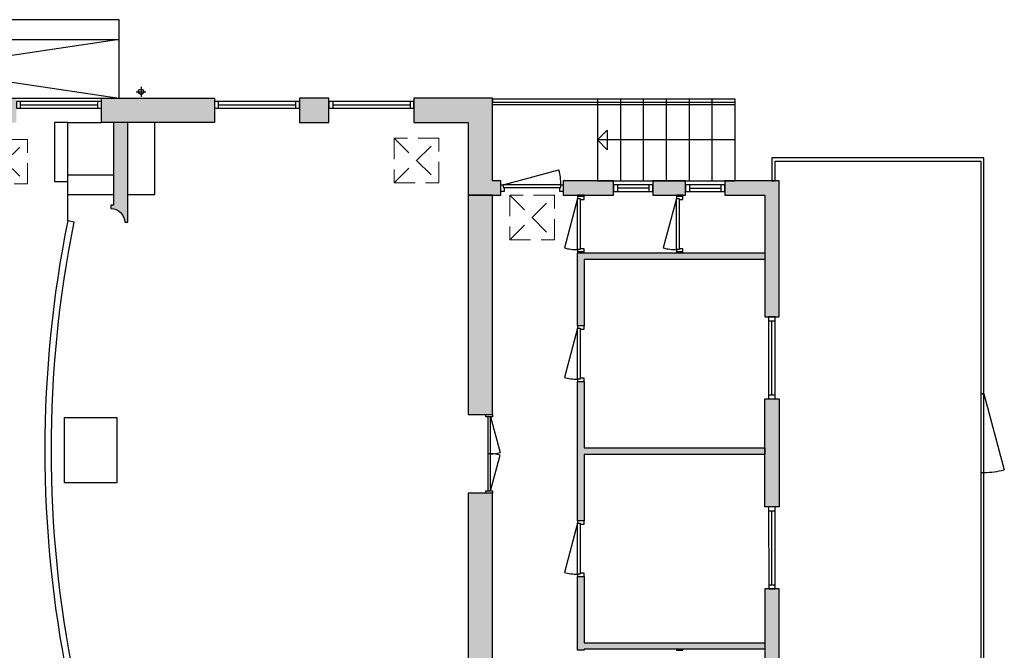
# Model space of a CAD drawing. Header units: millimetres. Extents: x 53609 to 97660, y -79921 to -30686.
# Tile 5 of 5: x 82615 to 97660, y -40686 to -31061. Entities that reach past the tile are written whole.
import ezdxf

# ---------------------------------------------------------------- set-up
doc = ezdxf.new("R2010")
doc.units = ezdxf.units.MM
doc.header["$LTSCALE"] = 100
doc.linetypes.add('HIDDEN2', pattern=[4.762499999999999, 3.175, -1.5875])
for name, color, linetype in [('AA21----_BUITENWAND', 252, 'Continuous'), ('AA22----_BINNENWAND', 254, 'Continuous'), ('AL21----_BUITENWAND', 3, 'Continuous'), ('AL22----_BINNENWAND', 2, 'Continuous'), ('AL23----_VLOEREN', 2, 'Continuous'), ('AL24----_TRAPPEN', 7, 'Continuous'), ('AL31----_BUITENKOZIJNEN', 1, 'Continuous'), ('AL32----_BINNENKOZIJNEN', 1, 'Continuous'), ('AL74----_SANITAIR', 7, 'Continuous')]:
    doc.layers.add(name, color=color, linetype=linetype)
doc.layers.add('AL33----_VLOEROPENINGEN', color=8, linetype='HIDDEN2', lineweight=0)

# ---------------------------------------------------------------- blocks, each defined once
blk = doc.blocks.new('*U30')
at = {"layer": 'AL31----_BUITENKOZIJNEN'}
blk.add_lwpolyline([(-915, 50.03213294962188), (-65.03717138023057, 277.778986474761)], dxfattribs=at)
for points in [[(-950, 50.03213294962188), (-915, 50.03213294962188), (-915, 8.795300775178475), (-900, 8.795300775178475), (-900, -49.96786705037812), (-950, -49.96786705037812)], [(-915, 8.795300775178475), (-35, 8.795300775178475), (-35, 50.03213294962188), (-915, 50.03213294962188)], [(-50, -49.96786705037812), (-50, 8.795300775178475), (-35, 8.795300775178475), (-35, 50.03213294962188), (0, 50.03213294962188), (0, -50.03213294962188)]]:
    blk.add_lwpolyline(points, close=True, dxfattribs=at)
blk.add_arc((-915, 50.03213294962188), 879.9462707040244, 0.001250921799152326, 14.99999999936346, dxfattribs=at)
blk = doc.blocks.new('*U38')
at = {"layer": 'AL32----_BINNENKOZIJNEN'}
for points in [[(-850, -49.96786705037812), (-815, -49.96786705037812), (-815, -8.73103487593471), (-800, -8.73103487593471), (-800, 50.03213294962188), (-850, 50.03213294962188)], [(-50, 50.03213294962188), (-50, -8.73103487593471), (-35, -8.73103487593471), (-35, -49.96786705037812), (0, -49.96786705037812), (0, 50.09639884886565)], [(-815, -8.73103487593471), (-35, -8.73103487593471), (-35, -49.96786705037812), (-815, -49.96786705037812)]]:
    blk.add_lwpolyline(points, close=True, dxfattribs=at)
blk.add_lwpolyline([(-815, -49.96786705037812), (-61.57785549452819, -251.8467222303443)], dxfattribs=at)
blk.add_arc((-815, -49.96786705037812), 780, 345.0000000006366, 0, dxfattribs=at)
blk = doc.blocks.new('*U40')
at = {"layer": 'AL32----_BINNENKOZIJNEN'}
for points in [[(-1164.906665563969, 20.64342497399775), (-619.2036506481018, 166.8641071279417)], [(-35.00141791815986, 19.36511266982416), (-580.3721843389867, 166.82017535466)], [(-599.9533327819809, 20.630920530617), (-600.0000000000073, -20.61841608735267)]]:
    blk.add_lwpolyline(points, dxfattribs=at)
for points in [[(-1200, 50), (-1165.000000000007, 49.9999999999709), (-1165.000000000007, -50), (-1200, -50)], [(-1164.906665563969, 20.64342497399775), (-1165.000000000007, -20.61841608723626), (-35, -20.61841608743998), (-34.99999999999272, 20.61841608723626)], [(-34.99999999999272, 50), (0, 49.9999999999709), (0, -50), (-34.99999999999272, -50)]]:
    blk.add_lwpolyline(points, close=True, dxfattribs=at)
for centre, radius, start, end in [((-1164.90666556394, 20.64342497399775), 564.9533329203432, 359.9987318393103, 14.99999999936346), ((-35.00141791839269, 19.36511266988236), 564.9533329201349, 164.8703575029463, 179.8716256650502), ((-1165.000000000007, -20.61841608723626), 565.0000000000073, 4.185485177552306, 4.188028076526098)]:
    blk.add_arc(centre, radius, start, end, dxfattribs=at)
blk = doc.blocks.new('33_kruipluik_680x680')
at = {"layer": 'AL33----_VLOEROPENINGEN'}
for p, q in [((-340, 340), (340, -340)), ((-340, -340), (340, 340))]:
    blk.add_line(p, q, dxfattribs=at)
blk.add_lwpolyline([(-340, 340), (-340, -340), (340, -340), (340, 340)], close=True, dxfattribs=at)

msp = doc.modelspace()

# ---------------------------------------------------------------- hatches: boundary and pattern name
at = {"layer": 'AA21----_BUITENWAND'}
h = msp.add_hatch(color=256, dxfattribs=at)
h.paths.add_polyline_path([(85589.1492342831, -32630.76398080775), (83864.1492342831, -32630.76398080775), (83864.1492342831, -32260.76007480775), (85589.1492342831, -32260.76007480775)])
h.paths.add_polyline_path([(88639.1492342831, -32630.76398080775), (89469.1609532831, -32630.76398080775), (89469.1609532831, -33740.74835580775), (89968.9890782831, -33740.74835580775), (89968.9890782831, -33520.74835580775), (89839.22014095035, -33520.74835580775), (89839.1375152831, -32260.76398080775), (88639.1492342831, -32260.76398080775)])
h.paths.add_polyline_path([(86889.1492342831, -32260.76398080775), (86889.1492342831, -32630.76398080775), (87339.1492342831, -32630.76398080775), (87339.1492342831, -32260.76398080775)])
h.paths.add_polyline_path([(82124.1492342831, -32260.76007480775), (82124.1492342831, -32630.76007480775), (82564.1492342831, -32630.76007480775), (82564.1492342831, -32260.76007480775)])
h.paths.add_polyline_path([(80384.1492342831, -32260.76007480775), (80384.1492342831, -32630.76007480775), (80824.1492342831, -32630.76007480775), (80824.1492342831, -32260.76007480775)])
h.paths.add_polyline_path([(78644.14923425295, -32260.7635472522), (78644.1492342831, -32630.75226180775), (79084.1492342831, -32630.75226177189), (79084.1492342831, -32260.76007480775)])
h.paths.add_polyline_path([(76904.1492342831, -32260.75226180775), (76904.1492342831, -32630.75226180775), (77344.1492342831, -32630.75226180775), (77344.1492342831, -32260.75226180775)])
h.paths.add_polyline_path([(75159.1453282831, -32260.76788680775), (75159.1492342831, -32630.76007480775), (75604.1531402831, -32630.76007480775), (75604.1453282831, -32260.76007480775)])
h.paths.add_polyline_path([(73414.1492342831, -32260.76007485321), (73414.1492342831, -32630.76007480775), (73859.1492342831, -32630.76007480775), (73859.1492342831, -32260.76007480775)])
h.paths.add_polyline_path([(71669.1492342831, -32260.76788673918), (71669.1492342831, -32630.75616780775), (72114.1492342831, -32630.76007487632), (72114.14273891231, -32260.76007485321)])
h.paths.add_polyline_path([(69924.1492342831, -32260.75616780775), (69924.1492342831, -32630.75616780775), (70369.1492342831, -32630.75616780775), (70369.1492342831, -32260.75616780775)])
h.paths.add_polyline_path([(68189.14923411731, -32260.7752662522), (68189.1492342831, -32630.76398080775), (68624.1492342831, -32630.76398080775), (68624.1492342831, -32260.75616780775)])
h.paths.add_polyline_path([(66444.1492342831, -32260.76398080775), (66444.1492342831, -32630.76398080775), (66889.1492342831, -32630.76398080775), (66889.1492342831, -32260.76398080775)])
h.paths.add_polyline_path([(62594.14728128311, -32260.76398080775), (62594.15704728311, -33030.76788680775), (62964.15704728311, -33030.76398080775), (62964.1511872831, -32630.76398080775), (65144.1492342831, -32630.73204383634), (65144.1492342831, -32260.76398080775)])
h.paths.add_polyline_path([(93188.9890782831, -41770.74835580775), (94218.9890782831, -41770.74835580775), (94218.9890782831, -39745.74835580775), (93998.9890782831, -39745.74835580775), (93998.9890782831, -41550.74835580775), (93188.9890782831, -41550.74835580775)])
h.paths.add_polyline_path([(93998.9890782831, -36845.74835580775), (94218.9890782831, -36845.74835580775), (94218.9890782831, -38495.74835580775), (93998.9890782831, -38495.74835580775)])
h.paths.add_polyline_path([(94218.9929842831, -33520.74835580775), (93388.9929842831, -33520.74835580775), (93388.9929842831, -33740.74835580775), (93998.9929842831, -33740.74835580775), (93998.9929842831, -35595.74835580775), (94218.9890782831, -35595.74835580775)])
h.paths.add_polyline_path([(92588.9890782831, -41770.74835580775), (92588.9890782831, -41550.74835580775), (92188.9890782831, -41550.74835580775), (92188.9890782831, -41770.74835580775)])
h.paths.add_polyline_path([(92288.9929842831, -33520.74835580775), (92288.9929842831, -33740.74835580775), (92788.9929842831, -33740.74835580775), (92788.9929842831, -33520.74835580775)])
h.paths.add_polyline_path([(90918.9890782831, -33520.74835580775), (90918.9890782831, -33740.74835580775), (91688.9929842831, -33740.74835580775), (91688.9929842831, -33520.74835580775)])
h.paths.add_polyline_path([(53609.14532828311, -40420.76007480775), (53979.1452592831, -40420.76007480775), (53979.1605052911, -36790.76007485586), (54909.1492342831, -36790.76007485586), (54909.15034597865, -36420.76398080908), (53609.1494172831, -36420.76007480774)])
h.paths.add_polyline_path([(53609.1462432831, -41820.76007480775), (53979.14532828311, -41820.76007480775), (53979.14532828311, -45300.76007480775), (54279.14526728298, -45300.75987696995), (54279.14526728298, -45670.76007480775), (53609.14532828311, -45670.76007480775)])
h.paths.add_polyline_path([(60511.9703842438, -68250.79716142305), (55674.16290628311, -68250.90851180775), (55674.16290628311, -66650.76007480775), (55304.16290628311, -66650.76007480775), (55304.16290628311, -68620.75226180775), (60625.90156286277, -68620.75857550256)])
h.paths.add_polyline_path([(55304.17267228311, -61270.76202780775), (55674.1726722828, -61270.76236407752), (55674.1726722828, -65350.76007480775), (55304.1707182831, -65350.76007480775)])
h.paths.add_polyline_path([(55304.17267228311, -57070.76202780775), (55674.17267228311, -57070.76202780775), (55674.17267228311, -59970.76202780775), (55304.17267228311, -59970.76202780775)])
h.paths.add_polyline_path([(55304.17462528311, -52870.76202780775), (55674.17462528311, -52870.76202780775), (55674.17462528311, -55770.76202780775), (55304.17267228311, -55770.76202780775)])
h.paths.add_polyline_path([(55304.14532828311, -48670.76398080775), (55674.14532828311, -48670.76007480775), (55674.14532828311, -51570.76202780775), (55304.17462530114, -51570.76576540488)])
h.paths.add_polyline_path([(55674.14699362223, -45300.76081065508), (54879.1455112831, -45300.76007480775), (54879.14516881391, -45670.76007480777), (55304.14532828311, -45670.76007480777), (55304.14532828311, -47370.76202780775), (55674.14532828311, -47370.76202780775)])
h.paths.add_polyline_path([(64174.14337528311, -51960.76398080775), (64544.17462528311, -51960.76398080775), (64544.17462528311, -52810.76398080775), (64174.17462528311, -52810.76398080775)])
h.paths.add_polyline_path([(64174.17267228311, -54110.76398080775), (64544.17462528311, -54110.76398080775), (64544.17462528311, -54960.76398080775), (64174.17267228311, -54960.76398080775)])
h.paths.add_polyline_path([(64174.17267228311, -56260.76398080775), (64544.17267228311, -56260.76398080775), (64544.17267228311, -57110.76398080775), (64174.17267228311, -57110.76398080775)])
h.paths.add_polyline_path([(64174.17267228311, -58410.76398080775), (64544.17267228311, -58410.76398080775), (64544.17267228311, -59260.76398080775), (64174.17267228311, -59260.76398080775)])
h.paths.add_polyline_path([(64174.17267228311, -60560.76398080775), (64544.17267228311, -60560.76398080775), (64544.17267228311, -61410.76398080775), (64174.17267228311, -61410.76398080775)])
h.paths.add_polyline_path([(64174.17267228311, -62710.76398080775), (64544.17267228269, -62710.76437588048), (64544.17267228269, -64540.75616780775), (64174.17071828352, -64540.75577273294)])
h.paths.add_polyline_path([(64544.1707182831, -65940.75616780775), (64174.1707182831, -65940.75616780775), (64174.1707182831, -67120.76007480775), (64544.16290626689, -67120.76252427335)])
h.paths.add_polyline_path([(64544.16290628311, -67720.76007480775), (64174.41290628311, -67720.76105080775), (64174.41290628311, -68251.00958580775), (63644.1619292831, -68251.00958580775), (63644.16095328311, -68620.76007480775), (64544.16095328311, -68620.76007480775)])
h.paths.add_polyline_path([(62129.14913986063, -68250.69096703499), (62243.09997819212, -68620.75724732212), (63044.16095328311, -68620.76007480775), (63044.16095328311, -68250.76105080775)])
h.paths.add_polyline_path([(64174.21032836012, -47940.75815957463), (65512.70485539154, -47940.96775809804), (65512.9500152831, -46845.75616780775), (65574.44992944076, -46845.68350903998), (65574.44992944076, -46810.76398080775), (65612.9422032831, -46810.76398080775), (65612.9422032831, -48040.76398080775), (64544.1600451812, -48040.76398080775), (64544.14532828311, -48110.76398080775), (65682.66871459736, -48111.00420342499), (65682.9578282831, -46740.76398080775), (65574.4500152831, -46740.76398080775), (65574.2078282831, -46640.76398080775), (65782.97833628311, -46640.76398080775), (65782.70712487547, -47930.76398080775), (66094.1453282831, -47930.76398080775), (66094.1453282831, -48210.76398080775), (64544.14532828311, -48210.76398080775), (64544.14532828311, -48510.76398080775), (64174.14532828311, -48510.76398080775)])
h.paths.add_polyline_path([(64174.17462528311, -49810.76398080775), (64544.14532828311, -49810.76398080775), (64544.14532828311, -50660.76398080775), (64174.14337554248, -50660.74952766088)])
h.paths.add_polyline_path([(69324.1453282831, -47935.758121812), (69324.1453282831, -48205.75616780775), (70724.4265782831, -48205.75812180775), (70724.4265782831, -48105.75812180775), (69424.1453282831, -48105.75812180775), (69424.1453282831, -48035.75812180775), (69624.1453282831, -48035.75812180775), (69624.1453282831, -46730.75812180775), (69699.4500131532, -46730.77528104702), (69699.4500131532, -48035.75812180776), (70724.42353856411, -48035.75812180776), (70724.42353856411, -47935.75812180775), (69804.1453282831, -47935.75812180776), (69804.1453282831, -46630.75812180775), (69529.17788875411, -46631.23738065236), (69529.17543198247, -47935.75750323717)])
h.paths.add_polyline_path([(84634.35591065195, -47806.74645261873), (84634.4968902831, -48205.76007480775), (83248.4265782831, -48205.76007480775), (83248.4265782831, -48105.76007480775), (84534.4617342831, -48105.76007480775), (84534.35588896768, -47806.3521889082)])
h.paths.add_polyline_path([(84364.35714060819, -47806.41264409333), (84364.4031402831, -47935.76398080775), (83248.4265782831, -47935.76007472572), (83248.4262570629, -48035.76007473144), (84464.43829728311, -48035.76398080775), (84464.43903412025, -47806.37705316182)])
h.paths.add_polyline_path([(81473.40314128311, -48105.76007480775), (81473.4265782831, -48205.76007480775), (81948.40314128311, -48205.76007480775), (81948.40314128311, -48105.76007480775)])
h.paths.add_polyline_path([(81473.4265782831, -47935.76007480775), (81473.4500152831, -48035.76007480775), (81948.4265782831, -48035.76007480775), (81948.4265782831, -47935.76007480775)])
h.paths.add_polyline_path([(79698.40314128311, -48105.76007480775), (79698.4265782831, -48205.76007480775), (80173.40314128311, -48205.76007480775), (80173.40314128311, -48105.76007480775)])
h.paths.add_polyline_path([(79698.40314128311, -47935.76007480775), (79698.4265782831, -48035.76007480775), (80173.40314128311, -48035.76007480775), (80173.40314128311, -47935.76007480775)])
h.paths.add_polyline_path([(77923.4265782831, -48105.76007480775), (77923.4500152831, -48205.76007480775), (78398.4265782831, -48205.76007480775), (78398.4265782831, -48105.76007480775)])
h.paths.add_polyline_path([(77923.4265782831, -47935.76007480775), (77923.4500152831, -48035.76007480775), (78398.4265782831, -48035.76007480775), (78398.4265782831, -47935.76007480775)])
h.paths.add_polyline_path([(76123.4265782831, -48205.76007447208), (76123.4281406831, -48105.76007446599), (76623.4500152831, -48105.76788680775), (76623.44845288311, -48205.76788681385)])
h.paths.add_polyline_path([(76123.4265782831, -47935.76077229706), (76123.42501589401, -48035.76007441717), (76623.4265782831, -48035.76007441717), (76623.4265782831, -47935.76788641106)])
h.paths.add_polyline_path([(73369.4265782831, -48205.76007468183), (73369.4500152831, -48105.76007480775), (74823.4265782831, -48105.76007480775), (74823.42604096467, -48205.76788667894)])
h.paths.add_polyline_path([(73369.4500152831, -48035.76007480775), (73369.45055255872, -47935.76023487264), (74723.4500152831, -47935.76734953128), (74723.4265782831, -47905.76788680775), (74823.4265782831, -47905.76788680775), (74823.42587982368, -48035.76788667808)])
h.paths.add_polyline_path([(72024.4265782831, -48205.75812180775), (72024.4500152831, -48105.75812180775), (72869.4500152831, -48105.75812180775), (72869.4265782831, -48205.75812180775)])
h.paths.add_polyline_path([(72024.4265782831, -47935.75812180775), (72024.4500152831, -48035.75812180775), (72869.4265782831, -48035.75812180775), (72869.4265782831, -47935.75812180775)])
h.paths.add_polyline_path([(54014.1492342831, -36420.76398080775), (53914.1492342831, -36420.76398080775), (53914.1492342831, -34860.76007480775), (54014.1492342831, -34860.76007480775)])
h.paths.add_polyline_path([(54084.1492342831, -34860.76007480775), (54184.1492342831, -34860.76007480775), (54184.1492342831, -36420.76180246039), (54084.1492342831, -36420.76398080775)])
h.paths.add_polyline_path([(55479.15704728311, -32735.76007480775), (55479.15704728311, -32835.76007480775), (54184.15704728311, -32835.76007480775), (54184.15704728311, -34060.76007480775), (54084.15704728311, -34060.76007480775), (54084.15704728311, -32735.76007480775)], flags=17)
h.paths.add_polyline_path([(55479.15704728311, -32565.76007480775), (55479.15704728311, -32665.76007480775), (54014.15704728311, -32665.76007480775), (54014.15704728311, -34060.76007480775), (53914.1570462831, -34060.76007480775), (53914.1570462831, -32565.76007480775)])
h.paths.add_polyline_path([(56779.15704728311, -32735.7600748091), (56779.15704728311, -32835.76007481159), (57489.15704728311, -32835.76379297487), (57489.15680228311, -32735.76398080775)])
h.paths.add_polyline_path([(56779.15704728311, -32565.76031870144), (56779.1572912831, -32665.76007480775), (57489.15704728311, -32665.76398080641), (57489.15704728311, -32565.76398080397)])
h.paths.add_polyline_path([(58789.1580232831, -32735.76398080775), (58789.1580232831, -32835.76398080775), (59489.15704728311, -32835.76398080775), (59489.15704728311, -32735.76398080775)])
h.paths.add_polyline_path([(58789.15704728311, -32565.76398080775), (58789.15704728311, -32665.76398080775), (59489.1580232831, -32665.76398080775), (59489.15704728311, -32565.76398080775)])
h.paths.add_polyline_path([(62594.15330573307, -32735.76398080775), (62594.15330573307, -32835.76398080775), (60789.15704728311, -32835.76398080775), (60789.1580232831, -32735.76398080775)])
h.paths.add_polyline_path([(62594.4617342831, -32565.76398080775), (62594.4617342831, -32665.76398080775), (60789.1580232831, -32665.76398080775), (60789.15704728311, -32565.76398080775)])
h.paths.add_polyline_path([(91588.9890782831, -41772.41198276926), (91588.9890782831, -41550.74835580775), (90918.9910312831, -41550.74835580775), (90918.9910312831, -41770.74835580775), (91588.9890782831, -41770.74835580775)])
at = {"layer": 'AA22----_BINNENWAND'}
h = msp.add_hatch(color=256, dxfattribs=at)
edge = h.paths.add_edge_path()
edge.add_line((84049.2332809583, -32630.76398080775), (84049.2332809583, -33890.78047594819))
edge.add_line((84049.2332809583, -33890.78047594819), (84009.2332809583, -33890.78047594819))
edge.add_line((84009.2332809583, -33890.78047594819), (84009.2332809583, -33940.78047594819))
edge.add_arc((84008.52097272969, -34151.4927841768), 210.7135121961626, 0.19368635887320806, 89.80631364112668, ccw=False)
edge.add_line((84219.2332809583, -34150.78047594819), (84269.2332809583, -34150.78047594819))
edge.add_line((84269.2332809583, -34150.78047594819), (84269.2332809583, -32630.76099205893))
edge.add_line((84269.2332809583, -32630.76099205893), (84049.2332809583, -32630.76398080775))
msp.add_hatch(color=256, dxfattribs=at).paths.add_polyline_path([(89839.45392145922, -33740.74835580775), (89469.1609532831, -33740.74835580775), (89469.1609532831, -37085.76398080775), (89839.45392145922, -37085.7396982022)])
h = msp.add_hatch(color=256, dxfattribs=at)
h.paths.add_polyline_path([(93998.9929842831, -40570.75030880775), (93998.9890782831, -40670.75030880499), (91238.9929842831, -40670.74835580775), (91238.9929842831, -40685.74933230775), (91138.9929842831, -40685.74933230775), (91138.99298428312, -39558.24835580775), (91238.9929842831, -39558.24835580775), (91238.9890782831, -40570.75030880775)])
h.paths.add_polyline_path([(93998.9890782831, -37595.74835580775), (93998.9890782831, -37695.74835580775), (91238.99112451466, -37695.75350165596), (91238.99301224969, -38708.24835580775), (91138.99301224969, -38708.24835580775), (91138.98905031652, -36583.24835580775), (91238.98905031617, -36583.24816936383), (91238.98905031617, -37595.74835580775)])
h.paths.add_polyline_path([(93998.9929842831, -34620.74835580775), (93998.9929842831, -34720.74835580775), (91238.9890782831, -34720.74835580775), (91238.9890782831, -35733.24835580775), (91138.9890782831, -35733.24835580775), (91138.9890782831, -34620.74835580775)])
h = msp.add_hatch(color=256, dxfattribs=at)
edge = h.paths.add_edge_path()
edge.add_line((89839.02698057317, -41770.67798689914), (89839.1453282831, -41770.74835580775))
edge.add_line((89839.1453282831, -41770.74835580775), (89968.9890782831, -41770.74835580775))
edge.add_line((89968.9890782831, -41770.74835580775), (89968.9890782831, -41550.74835580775))
edge.add_line((89968.9890782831, -41550.74835580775), (89839.03444938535, -41550.74835580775))
edge.add_line((89839.03444938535, -41550.74835580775), (89839.1453282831, -38285.76398080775))
edge.add_line((89839.1453282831, -38285.76398080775), (89469.1453282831, -38285.76398080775))
edge.add_line((89469.1453282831, -38285.76398080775), (89469.1453282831, -42630.76398080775))
edge.add_line((89469.1453282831, -42630.76398080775), (88639.1453282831, -42630.76398080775))
edge.add_line((88639.1453282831, -42630.76398080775), (88639.1453282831, -42680.76007480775))
edge.add_line((88639.1453282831, -42680.76007480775), (87339.1453282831, -42680.76007480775))
edge.add_line((87339.1453282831, -42680.76007480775), (87339.1453282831, -42630.76398080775))
edge.add_line((87339.1453282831, -42630.76398080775), (86889.1453282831, -42630.76202780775))
edge.add_line((86889.1453282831, -42630.76202780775), (86889.1453282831, -42680.76007480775))
edge.add_line((86889.1453282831, -42680.76007480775), (85589.1453282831, -42680.76007480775))
edge.add_line((85589.1453282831, -42680.76007480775), (85589.1453282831, -42630.76202780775))
edge.add_line((85589.1453282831, -42630.76202780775), (84268.9168879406, -42630.76092119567))
edge.add_line((84268.9168879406, -42630.76092119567), (84269.2235149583, -41430.81172594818))
edge.add_line((84269.2235149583, -41430.81172594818), (84269.2235149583, -41110.78242894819))
edge.add_line((84269.2235149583, -41110.78242894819), (84219.2235149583, -41110.78242894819))
edge.add_arc((83989.2235149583, -41110.78242894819), 230, -90, 0, ccw=False)
edge.add_line((83989.2235149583, -41340.78242894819), (83989.2235149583, -41430.78242894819))
edge.add_line((83989.2235149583, -41430.78242894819), (84049.22351146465, -41430.7668039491))
edge.add_line((84049.22351146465, -41430.7668039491), (84048.91687301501, -42630.76073679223))
edge.add_line((84048.91687301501, -42630.76073679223), (83348.91688116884, -42630.76015005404))
edge.add_line((83348.91688116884, -42630.76015005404), (83348.9168749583, -42630.78242894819))
edge.add_line((83348.9168749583, -42630.78242894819), (83259.1453282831, -42630.78242894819))
edge.add_line((83259.1453282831, -42630.78242894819), (83259.1453282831, -43000.76007480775))
edge.add_line((83259.1453282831, -43000.76007480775), (85589.1453282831, -43000.76202780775))
edge.add_line((85589.1453282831, -43000.76202780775), (85589.1453282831, -42880.76007480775))
edge.add_line((85589.1453282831, -42880.76007480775), (86889.1453282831, -42880.76007480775))
edge.add_line((86889.1453282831, -42880.76007480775), (86889.1453282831, -43000.76202780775))
edge.add_line((86889.1453282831, -43000.76202780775), (87339.1453282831, -43000.76398080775))
edge.add_line((87339.1453282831, -43000.76398080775), (87339.1453282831, -42880.76007480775))
edge.add_line((87339.1453282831, -42880.76007480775), (88639.1453282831, -42880.76007480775))
edge.add_line((88639.1453282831, -42880.76007480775), (88639.1453282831, -43000.76398080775))
edge.add_line((88639.1453282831, -43000.76398080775), (89839.1453282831, -43000.76398080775))
edge.add_line((89839.1453282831, -43000.76398080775), (89839.1453282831, -42898.76398080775))
edge.add_line((89839.1453282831, -42898.76398080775), (89838.9890782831, -42898.76398080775))
edge.add_line((89838.9890782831, -42898.76398080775), (89838.9890782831, -42886.76398080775))
edge.add_line((89838.9890782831, -42886.76398080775), (89839.02698057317, -41770.67798689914))

# ---------------------------------------------------------------- linework, layer by layer
at = {"layer": 'AL21----_BUITENWAND'}
for points in [[(85589.1492342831, -32630.76398080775), (83864.1492342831, -32630.76398080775), (83864.1492342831, -32260.76007480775), (85589.1492342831, -32260.76007480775)], [(86889.1492342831, -32260.76398080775), (86889.1492342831, -32630.76398080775), (87339.1492342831, -32630.76398080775), (87339.1492342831, -32260.76398080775)], [(88639.1492342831, -32630.76398080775), (89469.1609532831, -32630.76398080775), (89469.1609532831, -33740.74835580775), (89968.9890782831, -33740.74835580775), (89968.9890782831, -33520.74835580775), (89839.22014095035, -33520.74835580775), (89839.1375152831, -32260.76398080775), (88639.1492342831, -32260.76398080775)], [(90918.9890782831, -33520.74835580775), (90918.9890782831, -33740.74835580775), (91688.9929842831, -33740.74835580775), (91688.9929842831, -33520.74835580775)], [(92288.9929842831, -33520.74835580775), (92288.9929842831, -33740.74835580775), (92788.9929842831, -33740.74835580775), (92788.9929842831, -33520.74835580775)], [(94218.9929842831, -33520.74835580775), (93388.9929842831, -33520.74835580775), (93388.9929842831, -33740.74835580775), (93998.9929842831, -33740.74835580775), (93998.9929842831, -35595.74835580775), (94218.9890782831, -35595.74835580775)], [(93998.9890782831, -36845.74835580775), (94218.9890782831, -36845.74835580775), (94218.9890782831, -38495.74835580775), (93998.9890782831, -38495.74835580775)], [(93188.9890782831, -41770.74835580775), (94218.9890782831, -41770.74835580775), (94218.9890782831, -39745.74835580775), (93998.9890782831, -39745.74835580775), (93998.9890782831, -41550.74835580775), (93188.9890782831, -41550.74835580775)]]:
    msp.add_lwpolyline(points, close=True, dxfattribs=at)
for points in [[(97348.9929842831, -36770.74835580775), (97348.9929842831, -33170.74835580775), (94108.9929842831, -33170.74835580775), (94108.9929842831, -33520.74835580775), (94158.9929842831, -33520.74835580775), (94158.9929842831, -33220.74835580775), (97298.9929842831, -33220.74835580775), (97298.9929842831, -36770.74835580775)], [(97298.9929842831, -36770.74835580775), (97348.9929842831, -36770.74835580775)], [(97298.9929842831, -37970.74835580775), (97298.9929842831, -41520.74835580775), (94218.9929842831, -41520.74835580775), (94218.9929842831, -41570.74835580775), (97348.9929842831, -41570.74835580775), (97348.9929842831, -37970.74835580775)], [(97298.9929842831, -37970.74835580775), (97348.9929842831, -37970.74835580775)]]:
    msp.add_lwpolyline(points, dxfattribs=at)
at = {"layer": 'AL22----_BINNENWAND'}
msp.add_lwpolyline([(84049.2332809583, -32630.76398080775), (84049.2332809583, -33890.78047594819), (84009.2332809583, -33890.78047594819), (84009.2332809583, -33940.78047594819, -0.4122347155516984), (84219.2332809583, -34150.78047594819), (84269.2332809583, -34150.78047594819), (84269.2332809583, -32630.76099205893)], format="xyb", close=True, dxfattribs=at)
for points in [[(89839.45392145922, -33740.74835580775), (89469.1609532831, -33740.74835580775), (89469.1609532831, -37085.76398080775), (89839.45392145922, -37085.7396982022)], [(91138.9890782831, -33740.74835580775), (91138.9890782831, -33755.74737930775), (91238.9929842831, -33755.74737930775), (91238.9929842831, -33740.74835580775)], [(92648.99297913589, -33740.74835580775), (92648.99297913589, -33755.74933230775), (92748.99298428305, -33755.74940306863), (92748.99299489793, -33740.74835580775)], [(93998.9929842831, -34620.74835580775), (93998.9929842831, -34720.74835580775), (91238.9890782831, -34720.74835580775), (91238.9890782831, -35733.24835580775), (91138.9890782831, -35733.24835580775), (91138.9890782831, -34620.74835580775)], [(91138.9929842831, -34605.74737930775), (91138.9929842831, -34620.74640280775), (91238.9929842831, -34620.74640280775), (91238.9929842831, -34605.74737930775)], [(92649.02511723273, -34605.74933230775), (92648.9929842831, -34620.74835580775), (92748.9929842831, -34620.74835580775), (92749.08938313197, -34605.74933230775)], [(93998.9890782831, -37595.74835580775), (93998.9890782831, -37695.74835580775), (91238.99112451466, -37695.75350165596), (91238.99301224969, -38708.24835580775), (91138.99301224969, -38708.24835580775), (91138.98905031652, -36583.24835580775), (91238.98905031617, -36583.24816936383), (91238.98905031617, -37595.74835580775)], [(93998.9929842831, -40570.75030880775), (93998.9890782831, -40670.75030880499), (91238.9929842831, -40670.74835580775), (91238.9929842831, -40685.74933230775), (91138.9929842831, -40685.74933230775), (91138.99298428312, -39558.24835580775), (91238.9929842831, -39558.24835580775), (91238.9890782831, -40570.75030880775)], [(92648.99297913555, -40670.749353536), (92648.99297913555, -40685.75128530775), (92749.02511723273, -40685.75128530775), (92748.99299489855, -40670.74942429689)]]:
    msp.add_lwpolyline(points, close=True, dxfattribs=at)
msp.add_lwpolyline([(89839.03444938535, -41550.74835580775), (89839.1453282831, -38285.76398080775), (89469.1453282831, -38285.76398080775), (89469.1453282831, -42630.76398080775)], dxfattribs=at)
at = {"layer": 'AL23----_VLOEREN'}
for points in [[(84269.2332809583, -33730.78047594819), (84679.2332809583, -33730.78047594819), (84679.2332809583, -32630.78047594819)], [(83349.18950502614, -34130.99720331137), (83349.18950502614, -33730.78047594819)], [(83349.2332809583, -33730.78047594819), (84049.2332809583, -33730.78047594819)]]:
    msp.add_lwpolyline(points, dxfattribs=at)
msp.add_lwpolyline([(83447.25360635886, -34150.57986503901), (83349.2332809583, -34130.78047594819, 0.09998594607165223), (83349.22351495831, -41130.78242894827), (83447.24324031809, -41110.98006920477, -0.09998589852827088)], format="xyb", close=True, dxfattribs=at)
msp.add_lwpolyline([(83298.9188279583, -37130.78438194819), (84098.9188279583, -37130.78438194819), (84098.9188279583, -38130.78438194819), (83298.9188279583, -38130.78438194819)], close=True, dxfattribs=at)
at = {"layer": 'AL24----_TRAPPEN'}
for points in [[(81124.14923386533, -32260.83205157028), (84134.06257994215, -32260.83205157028), (84134.06257994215, -31060.82423857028), (78344.15704716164, -31060.78654146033), (78344.14923386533, -32260.83205157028), (78644.14923425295, -32260.7635472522)], [(78644.14923386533, -32260.82423857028), (78644.14923329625, -31360.82423857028), (84134.06257994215, -31360.82423857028)], [(84134.06257994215, -31360.82423857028), (81124.14923386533, -31810.82423857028), (84134.06257994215, -32260.82814557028)], [(89839.13816900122, -32270.73273080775), (89839.13816900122, -32320.73273080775), (93542.9929842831, -32320.73273080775)], [(91442.9929842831, -32270.73273080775), (91442.9929842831, -33520.74835580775)], [(91792.9929842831, -32270.73273080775), (91792.9929842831, -33520.74835580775)], [(92142.9929842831, -32270.73273080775), (92142.9929842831, -33520.74835580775)], [(92490.9929842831, -32270.73273080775), (92490.9929842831, -33520.74835580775)], [(92842.9929842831, -32270.73273080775), (92842.9929842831, -33520.74835580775)], [(93192.9929842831, -32270.73273080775), (93192.9929842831, -33520.74835580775)], [(93542.9929842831, -32270.73273080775), (93542.9929842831, -33520.74835580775)], [(83349.2332809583, -32630.78047594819), (83149.2332809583, -32630.78047594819), (83149.2332809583, -33530.78047594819), (83349.20701902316, -33530.78631112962)], [(83349.2011832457, -33730.78047501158), (83349.2332809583, -32630.78047594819)], [(83349.2332809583, -32630.78047594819), (83864.1492342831, -32630.78047594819)], [(93542.9929842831, -32895.74054280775), (91442.9929842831, -32895.74054330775), (91592.9929842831, -32745.74054280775), (91592.9929842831, -33045.74054280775), (91442.9929837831, -32895.74054330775)], [(83349.2332809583, -33430.78047594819), (84049.2332809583, -33430.78047594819)], [(91438.9929842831, -33520.74835580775), (93542.9929842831, -33520.74835580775)]]:
    msp.add_lwpolyline(points, dxfattribs=at)
msp.add_lwpolyline([(89839.13816900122, -32270.73273080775), (93542.9929842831, -32270.73273080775), (93542.9929842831, -32360.73273080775), (89839.14408683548, -32360.97561714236)], close=True, dxfattribs=at)
at = {"layer": 'AL31----_BUITENKOZIJNEN'}
for points in [[(82564.14825828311, -32310.76007480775), (82564.14805003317, -32410.76007480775), (83864.1492342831, -32410.76007480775), (83864.1492342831, -32310.76007480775)], [(85589.14825828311, -32310.76398080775), (85589.14805003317, -32410.76398080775), (86889.1492342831, -32410.76398080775), (86889.1492342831, -32310.76398080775)], [(87339.14825828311, -32310.76398080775), (87339.14805003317, -32410.76398080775), (88639.1492342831, -32410.76398080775), (88639.1492342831, -32310.76398080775)], [(91688.9929842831, -33580.99835580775), (91688.9929842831, -33680.74835580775), (92288.9929842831, -33680.74835580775), (92288.9929842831, -33580.74835580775)], [(92788.9929842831, -33580.74835580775), (92788.9929842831, -33680.74835580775), (93388.9929842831, -33680.49835580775), (93388.9929842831, -33580.74835580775)], [(94058.9890782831, -36845.74825168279), (94158.9890782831, -36845.74845993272), (94158.7390782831, -35595.74835580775), (94058.7390782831, -35595.74835580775)], [(97298.9929842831, -37970.74835580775), (97348.9929842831, -37970.74835580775), (97348.9929842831, -36770.74835580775), (97298.9929842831, -36770.74835580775)], [(94059.1140782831, -39745.74825168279), (94159.1140782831, -39745.74845993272), (94158.9890782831, -38495.74835580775), (94058.9890782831, -38495.74835580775)]]:
    msp.add_lwpolyline(points, close=True, dxfattribs=at)
for points in [[(82624.14825828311, -32310.76007480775), (82624.14825828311, -32410.76007480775)], [(83804.39825828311, -32310.76007480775), (83804.41938728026, -32410.51007033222)], [(85649.14825828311, -32310.76398080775), (85649.14825828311, -32410.76398080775)], [(86829.39825828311, -32310.76398080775), (86829.41938728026, -32410.51397633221)], [(87399.14825828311, -32310.76398080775), (87399.14825828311, -32410.76398080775)], [(88579.39825828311, -32310.76398080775), (88579.41938728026, -32410.51397633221)], [(82624.14825828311, -32360.76007480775), (83804.40879630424, -32360.51007257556)], [(85649.14825828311, -32360.76398080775), (86829.40879630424, -32360.51397857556)], [(87399.14825828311, -32360.76398080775), (88579.40879630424, -32360.51397857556)], [(91748.7429842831, -33580.99835580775), (91748.79491036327, -33680.74835580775)], [(92228.9929842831, -33630.76085580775), (91748.76888225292, -33630.74835580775)], [(92228.9929842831, -33580.77335580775), (92228.9929842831, -33680.74835580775)], [(92848.9929842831, -33580.74835580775), (92849.03464052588, -33680.72333845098)], [(92848.9929842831, -33630.74835580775), (93329.26888224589, -33630.49834232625)], [(93329.2429842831, -33580.74835580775), (93329.2949103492, -33680.498328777)], [(94058.7390782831, -35655.49933180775), (94158.48907380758, -35655.4782028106)], [(94108.9890782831, -36785.74835580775), (94108.48907605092, -35655.48879378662)], [(94058.7390782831, -36785.74835580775), (94158.7390782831, -36785.74835580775)], [(97348.9929842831, -36770.74835580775), (97659.57583840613, -37929.85934735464)], [(94058.9890782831, -38555.49933180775), (94158.73907380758, -38555.4782028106)], [(94109.1140782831, -39685.99835580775), (94108.73907605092, -38555.48879378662)], [(94058.9890782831, -39685.99835580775), (94158.9890782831, -39685.99835580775)]]:
    msp.add_lwpolyline(points, dxfattribs=at)
msp.add_arc((97348.9929842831, -36770.74835580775), 1200.000000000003, 270, 285.0000000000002, dxfattribs=at)
at = {"layer": 'AL74----_SANITAIR'}
for points in [[(84394.1492342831, -32160.76007480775), (84544.1492342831, -32160.76007480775)], [(84469.1492342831, -32085.76007480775), (84469.1492342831, -32235.76007480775)]]:
    msp.add_lwpolyline(points, dxfattribs=at)
msp.add_circle((84469.1492342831, -32160.76007480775), 40.00036716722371, dxfattribs=at)

# ---------------------------------------------------------------- block references
at = {"layer": 'AL31----_BUITENKOZIJNEN'}
msp.add_blockref('*U30', (90918.9890782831, -33630.74835580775), dxfattribs=at)
at = {"layer": 'AL32----_BINNENKOZIJNEN', "rotation": 270}
for name, p in [('*U38', (91188.9929842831, -34605.74737930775)), ('*U38', (92699.05725018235, -34605.74933230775)), ('*U38', (91188.98905031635, -36583.2482625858)), ('*U40', (89789.4304842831, -38285.76398080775)), ('*U38', (91189.00905075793, -39558.24835580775))]:
    msp.add_blockref(name, p, dxfattribs=at)
at = {"layer": 'AL33----_VLOEROPENINGEN', "lineweight": -3}
for p in [(82393.46066343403, -33228.37236094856), (88678.58238316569, -33209.77301723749), (90444.31723664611, -34080.18644111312)]:
    msp.add_blockref('33_kruipluik_680x680', p, dxfattribs=at)

doc.saveas('drawing.dxf')
